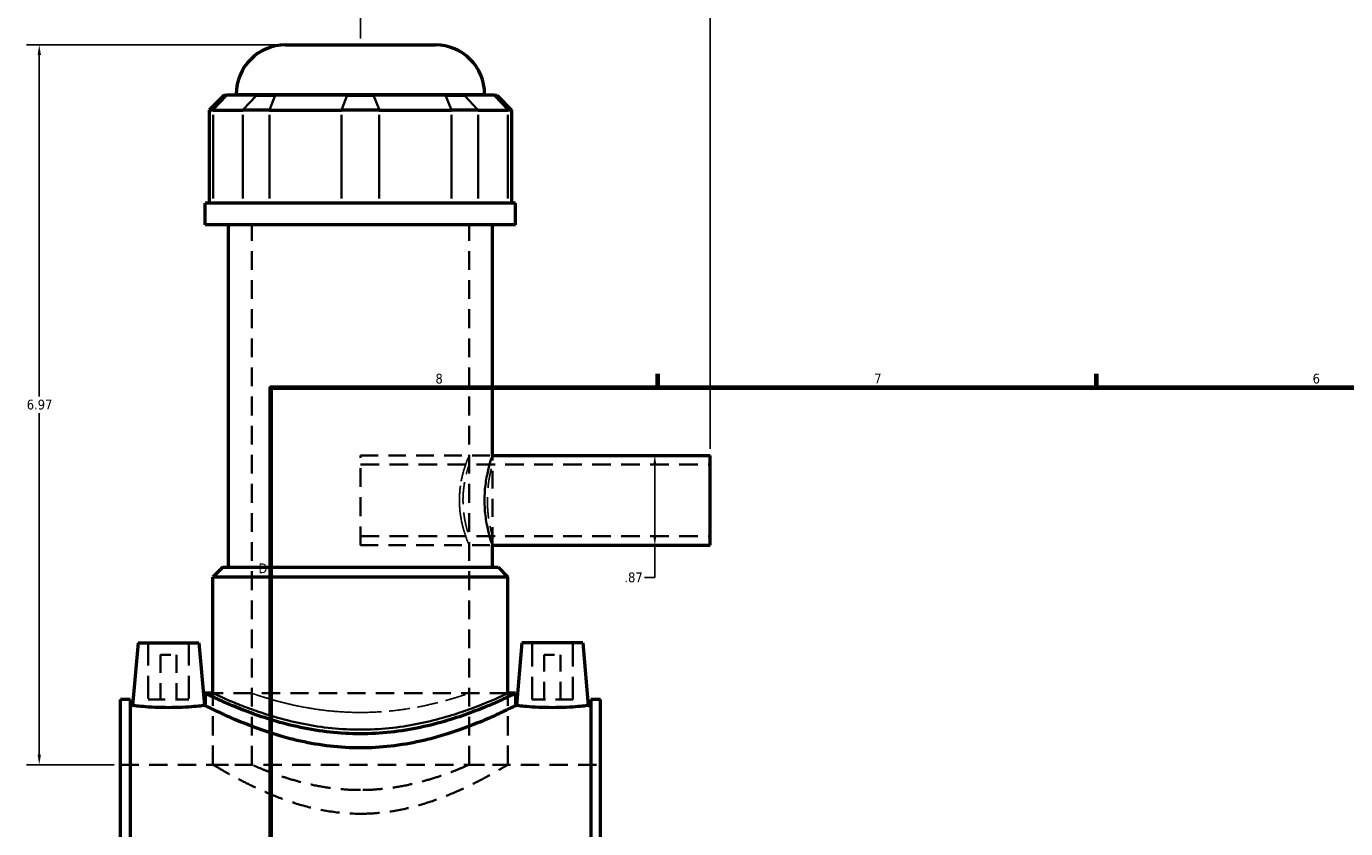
# Model space of a CAD drawing. Header units: inches. Extents: x -1.9 to 48.9, y -1.4 to 48.3.
# Tile 4 of 10: x -1.9 to 10.9, y 16.7 to 24.5. Entities that reach past the tile are written whole.
import ezdxf

# ---------------------------------------------------------------- set-up
doc = ezdxf.new("R2010")
doc.units = ezdxf.units.IN
doc.header["$MEASUREMENT"] = 0
doc.linetypes.add('DASHED', pattern=[0.2067, 0.1654, -0.0413])
for name, color, linetype, lineweight in [('Border (ANSI)', 7, 'Continuous', 70), ('Dimension (ANSI)', 7, 'Continuous', 25), ('Hidden (ANSI)', 7, 'DASHED', 35), ('Hidden Narrow (ANSI)', 7, 'DASHED', 25), ('Visible (ANSI)', 7, 'Continuous', 50), ('Visible Narrow (ANSI)', 7, 'Continuous', 35)]:
    doc.layers.add(name, color=color, linetype=linetype, lineweight=lineweight)
doc.styles.add('Note Text (ANSI)', font='tahoma.ttf')
doc.dimstyles.new('Default (ANSI)', dxfattribs={"dimtxt": 0.094488, "dimasz": 0.098425, "dimexe": 0.125, "dimexo": 0.0625, "dimgap": 0.031496, "dimtad": 0, "dimtih": 1, "dimtoh": 1, "dimrnd": 1e-08, "dimzin": 4, "dimdsep": 46, "dimtxsty": 'Note Text (ANSI)', "dimcen": 0.09, "dimdle": 0.393701, "dimclrd": 256, "dimclre": 256, "dimclrt": 5, "dimadec": 0, "dimazin": 1, "dimtfac": 1, "dimtofl": 0, "dimtmove": 0, "dimatfit": 3, "dimfxl": 1, "dimtolj": 1, "dimtzin": 4, "dimlwd": -1, "dimlwe": -1, "dimarcsym": 0})

# ---------------------------------------------------------------- blocks, each defined once
blk = doc.blocks.new('Borders Default Border')
at = {"layer": 'Border (ANSI)'}
for p, q in [((4.25, 21), (4.25, 21.134)), ((8.5, 21), (8.5, 21.134))]:
    blk.add_line(p, q, dxfattribs=at)
at = {"layer": 'Border (ANSI)', "flags": 128}
blk.add_lwpolyline([(0.5, 1), (0.5, 21), (33.5, 21), (33.5, 1), (0.5, 1)], dxfattribs=at)
at = {"layer": 'Border (ANSI)', "color": 5, "true_color": 0x0000ff, "char_height": 0.0945, "attachment_point": 7, "style": 'Note Text (ANSI)'}
for s, insert in [('8', (2.094, 21.038)), ('7', (6.346, 21.04)), ('6', (10.595, 21.038)), ('D', (0.378, 19.203))]:
    blk.add_mtext(s, dxfattribs=dict(at, insert=insert))
blk = doc.blocks.new('*D8')
at = {"layer": 'Defpoints', "color": 0, "transparency": 16777216}
for p in [(4.757, 24.795), (1.367, 24.318), (4.757, 20.343)]:
    blk.add_point(p, dxfattribs=at)
at = {"layer": 'Dimension (ANSI)', "transparency": 16777216}
for p, q in [((1.367, 24.381), (1.367, 24.92)), ((4.757, 20.406), (4.757, 24.92)), ((1.465, 24.795), (3.575, 24.795)), ((4.658, 24.795), (3.879, 24.795))]:
    blk.add_line(p, q, dxfattribs=at)
for points in [[(1.465, 24.811), (1.465, 24.778), (1.367, 24.795)], [(4.658, 24.811), (4.658, 24.778), (4.757, 24.795)]]:
    blk.add_solid(points, dxfattribs=at)
at = {"layer": 'Dimension (ANSI)', "color": 5, "transparency": 16777216, "insert": (3.607, 24.844), "char_height": 0.0945, "attachment_point": 1, "style": 'Note Text (ANSI)'}
blk.add_mtext('\\A1;3.39', dxfattribs=at)
blk = doc.blocks.new('*D9')
at = {"layer": 'Defpoints', "color": 0, "transparency": 16777216}
for p in [(4.007, 20.343), (4.007, 19.473), (4.22, 19.473)]:
    blk.add_point(p, dxfattribs=at)
at = {"layer": 'Dimension (ANSI)', "transparency": 16777216}
for p, q in [((4.22, 20.245), (4.22, 19.572)), ((4.22, 19.473), (4.22, 19.16)), ((4.22, 19.16), (4.121, 19.16))]:
    blk.add_line(p, q, dxfattribs=at)
for points in [[(4.203, 20.245), (4.236, 20.245), (4.22, 20.343)], [(4.203, 19.572), (4.236, 19.572), (4.22, 19.473)]]:
    blk.add_solid(points, dxfattribs=at)
at = {"layer": 'Dimension (ANSI)', "color": 5, "transparency": 16777216, "insert": (3.925, 19.21), "char_height": 0.0945, "attachment_point": 1, "style": 'Note Text (ANSI)'}
blk.add_mtext('\\A1;.87', dxfattribs=at)
blk = doc.blocks.new('*D10')
at = {"layer": 'Defpoints', "color": 0, "transparency": 16777216}
for p in [(-1.746, 24.318), (0.641, 24.318), (-0.958, 17.348)]:
    blk.add_point(p, dxfattribs=at)
at = {"layer": 'Dimension (ANSI)', "transparency": 16777216}
for p, q in [((0.578, 24.318), (-1.871, 24.318)), ((-1.746, 24.22), (-1.746, 20.914)), ((-1.746, 17.447), (-1.746, 20.753)), ((-1.021, 17.348), (-1.871, 17.348))]:
    blk.add_line(p, q, dxfattribs=at)
for points in [[(-1.762, 24.22), (-1.729, 24.22), (-1.746, 24.318)], [(-1.762, 17.447), (-1.729, 17.447), (-1.746, 17.348)]]:
    blk.add_solid(points, dxfattribs=at)
at = {"layer": 'Dimension (ANSI)', "color": 5, "transparency": 16777216, "insert": (-1.867, 20.883), "char_height": 0.0945, "attachment_point": 1, "style": 'Note Text (ANSI)'}
blk.add_mtext('\\A1;6.97', dxfattribs=at)

msp = doc.modelspace()

# ---------------------------------------------------------------- linework, layer by layer
at = {"layer": 'Hidden (ANSI)', "ltscale": 1.099577}
for p, q in [((0.3138, 17.3484), (0.3138, 22.5759)), ((2.4198, 17.3484), (2.4198, 22.5759))]:
    msp.add_line(p, q, dxfattribs=at)
at = {"layer": 'Hidden (ANSI)', "ltscale": 1.102013}
msp.add_line((1.3668, 19.4734), (1.3668, 20.3434), dxfattribs=at)
at = {"layer": 'Hidden (ANSI)', "ltscale": 1.031015}
for p, q in [((1.3668, 20.3434), (2.6455, 20.3434)), ((1.3668, 19.4734), (2.6455, 19.4734))]:
    msp.add_line(p, q, dxfattribs=at)
at = {"layer": 'Hidden (ANSI)', "ltscale": 1.052345}
msp.add_line((2.6455, 19.4734), (2.6455, 20.3434), dxfattribs=at)
at = {"layer": 'Hidden (ANSI)', "ltscale": 1.093372}
for p, q in [((1.3668, 20.2564), (4.7568, 20.2564)), ((1.3668, 19.5604), (4.7568, 19.5604))]:
    msp.add_line(p, q, dxfattribs=at)
at = {"layer": 'Hidden (ANSI)', "ltscale": 1.333288}
for p, q in [((-0.69, 18.5295), (-0.69, 17.9783)), ((-0.2963, 18.5295), (-0.2963, 17.9783)), ((3.03, 17.9783), (3.03, 18.5295)), ((3.4237, 17.9783), (3.4237, 18.5295))]:
    msp.add_line(p, q, dxfattribs=at)
at = {"layer": 'Hidden (ANSI)', "ltscale": 0.471064}
for p, q in [((-0.5719, 18.4114), (-0.4144, 18.4114)), ((3.1481, 18.4114), (3.3056, 18.4114))]:
    msp.add_line(p, q, dxfattribs=at)
at = {"layer": 'Hidden (ANSI)', "ltscale": 1.047583}
for p, q in [((-0.5719, 18.4114), (-0.5719, 17.9783)), ((-0.4144, 18.4114), (-0.4144, 17.9783)), ((3.1481, 17.9783), (3.1481, 18.4114)), ((3.3056, 17.9783), (3.3056, 18.4114))]:
    msp.add_line(p, q, dxfattribs=at)
at = {"layer": 'Hidden (ANSI)', "ltscale": 1.063671}
msp.add_line((2.7959, 18.0399), (-0.0623, 18.0399), dxfattribs=at)
at = {"layer": 'Hidden (ANSI)', "ltscale": 1.115152}
for p, q in [((-0.0623, 17.3484), (-0.0623, 18.0399)), ((2.7959, 17.3484), (2.7959, 18.0399))]:
    msp.add_line(p, q, dxfattribs=at)
at = {"layer": 'Hidden (ANSI)', "ltscale": 0.997297}
for p, q in [((-0.69, 17.9783), (-0.2963, 17.9783)), ((3.4237, 17.9783), (3.03, 17.9783))]:
    msp.add_line(p, q, dxfattribs=at)
at = {"layer": 'Hidden (ANSI)', "ltscale": 1.071256}
msp.add_line((-0.9582, 17.3484), (3.6918, 17.3484), dxfattribs=at)
at = {"layer": 'Hidden (ANSI)', "ltscale": 0.909719}
for p, q in [((-0.0623, 17.3484), (0.3138, 17.3484)), ((2.4198, 17.3484), (2.7959, 17.3484))]:
    msp.add_line(p, q, dxfattribs=at)
at = {"layer": 'Hidden (ANSI)', "ltscale": 1.1154}
for points, knots in [([(-0.0623, 17.3484), (-0.0623, 17.3484), (-0.0532, 17.3429), (-0.0158, 17.3209), (0.0125, 17.3043), (0.0862, 17.2624), (0.1317, 17.2372), (0.2358, 17.1824), (0.2944, 17.153), (0.4186, 17.0949), (0.489, 17.0641), (0.6425, 17.0048), (0.7258, 16.9763), (0.9006, 16.9277), (0.9925, 16.9076), (1.1792, 16.8805), (1.274, 16.8735), (1.3668, 16.8735)], [16.9240947, 16.9240947, 16.9240947, 16.9240947, 17.627011, 17.627011, 18.3299273, 18.3299273, 19.0328437, 19.0328437, 19.73576, 19.73576, 20.4431849, 20.4431849, 21.1506098, 21.1506098, 21.8580347, 21.8580347, 22.5654597, 22.5654597, 22.5654597, 22.5654597]), ([(1.3668, 16.8735), (1.4597, 16.8735), (1.5545, 16.8805), (1.7412, 16.9076), (1.833, 16.9277), (2.0079, 16.9763), (2.0911, 17.0048), (2.2447, 17.0641), (2.315, 17.0949), (2.4393, 17.153), (2.4979, 17.1824), (2.602, 17.2372), (2.6475, 17.2624), (2.7212, 17.3043), (2.7495, 17.3209), (2.7869, 17.3429), (2.7959, 17.3484), (2.7959, 17.3484)], [0, 0, 0, 0, 0.7074249, 0.7074249, 1.4148498, 1.4148498, 2.1222748, 2.1222748, 2.8296997, 2.8296997, 3.532616, 3.532616, 4.2355323, 4.2355323, 4.9384486, 4.9384486, 5.6413649, 5.6413649, 5.6413649, 5.6413649])]:
    msp.add_open_spline(points, degree=3, knots=knots, dxfattribs=at)
at = {"layer": 'Hidden (ANSI)', "ltscale": 1.158459}
for points, knots in [([(1.3668, 17.1037), (1.2997, 17.1037), (1.2305, 17.1069), (1.0937, 17.1199), (1.026, 17.1297), (0.8966, 17.1537), (0.8348, 17.168), (0.7208, 17.1983), (0.6685, 17.2142), (0.576, 17.2445), (0.5325, 17.2601), (0.4555, 17.2891), (0.422, 17.3026), (0.368, 17.3249), (0.3474, 17.3337), (0.3203, 17.3455), (0.3138, 17.3484), (0.3138, 17.3484)], [0, 0, 0, 0, 0.5119066, 0.5119066, 1.0238133, 1.0238133, 1.5357199, 1.5357199, 2.0476266, 2.0476266, 2.5587393, 2.5587393, 3.069852, 3.069852, 3.5809648, 3.5809648, 4.0920775, 4.0920775, 4.0920775, 4.0920775]), ([(2.4198, 17.3484), (2.4198, 17.3484), (2.4133, 17.3455), (2.3862, 17.3337), (2.3657, 17.3249), (2.3116, 17.3026), (2.2781, 17.2891), (2.2011, 17.2601), (2.1576, 17.2445), (2.0652, 17.2142), (2.0129, 17.1983), (1.8988, 17.168), (1.837, 17.1537), (1.7077, 17.1297), (1.64, 17.1199), (1.5031, 17.1069), (1.434, 17.1037), (1.3668, 17.1037)], [12.2762326, 12.2762326, 12.2762326, 12.2762326, 12.7873454, 12.7873454, 13.2984581, 13.2984581, 13.8095709, 13.8095709, 14.3206836, 14.3206836, 14.8325903, 14.8325903, 15.3444969, 15.3444969, 15.8564036, 15.8564036, 16.3683102, 16.3683102, 16.3683102, 16.3683102])]:
    msp.add_open_spline(points, degree=3, knots=knots, dxfattribs=at)
at = {"layer": 'Hidden Narrow (ANSI)', "ltscale": 1.114608}
msp.add_open_spline([(2.3258, 19.9084), (2.3258, 19.9638), (2.3311, 20.0223), (2.3495, 20.1293), (2.3622, 20.1777), (2.3856, 20.2543), (2.3978, 20.2876), (2.4151, 20.3323), (2.4198, 20.3434), (2.4198, 20.3434), (2.4151, 20.3323), (2.3978, 20.2876), (2.3856, 20.2543), (2.3622, 20.1777), (2.3495, 20.1293), (2.3311, 20.0223), (2.3258, 19.9638), (2.3258, 19.853), (2.3311, 19.7945), (2.3495, 19.6875), (2.3622, 19.6391), (2.3856, 19.5626), (2.3978, 19.5292), (2.4151, 19.4846), (2.4198, 19.4734), (2.4198, 19.4734), (2.4151, 19.4846), (2.3978, 19.5292), (2.3856, 19.5626), (2.3622, 19.6391), (2.3495, 19.6875), (2.3311, 19.7945), (2.3258, 19.853), (2.3258, 19.9084)], degree=3, knots=[0, 0, 0, 0, 0.4220318, 0.4220318, 0.8440636, 0.8440636, 1.2656041, 1.2656041, 1.6871445, 1.6871445, 2.1086849, 2.1086849, 2.5302254, 2.5302254, 2.9522572, 2.9522572, 3.374289, 3.374289, 3.7963208, 3.7963208, 4.2183526, 4.2183526, 4.639893, 4.639893, 5.0614335, 5.0614335, 5.4829739, 5.4829739, 5.9045144, 5.9045144, 6.3265462, 6.3265462, 6.748578, 6.748578, 6.748578, 6.748578], dxfattribs=at)
at = {"layer": 'Hidden Narrow (ANSI)', "ltscale": 1.110266}
for points, knots in [([(2.6455, 20.3434), (2.6455, 20.3434), (2.6416, 20.3323), (2.6275, 20.2878), (2.6175, 20.2544), (2.5984, 20.1776), (2.5881, 20.129), (2.5734, 20.022), (2.5692, 19.9635), (2.5692, 19.9084)], [5.0386737, 5.0386737, 5.0386737, 5.0386737, 5.4584569, 5.4584569, 5.8782402, 5.8782402, 6.2982359, 6.2982359, 6.7182316, 6.7182316, 6.7182316, 6.7182316]), ([(2.5692, 19.9084), (2.5692, 19.8533), (2.5734, 19.7948), (2.5881, 19.6878), (2.5984, 19.6392), (2.6175, 19.5624), (2.6275, 19.529), (2.6416, 19.4845), (2.6455, 19.4734), (2.6455, 19.4734)], [0, 0, 0, 0, 0.4199957, 0.4199957, 0.8399914, 0.8399914, 1.2597746, 1.2597746, 1.6795579, 1.6795579, 1.6795579, 1.6795579])]:
    msp.add_open_spline(points, degree=3, knots=knots, dxfattribs=at)
at = {"layer": 'Hidden Narrow (ANSI)', "ltscale": 1.065376}
msp.add_open_spline([(2.3607, 19.9084), (2.3607, 19.8643), (2.3639, 19.8176), (2.3753, 19.7319), (2.3833, 19.693), (2.3981, 19.6316), (2.4059, 19.6049), (2.4168, 19.5692), (2.4198, 19.5604), (2.4198, 19.5604), (2.4168, 19.5692), (2.4059, 19.6049), (2.3981, 19.6316), (2.3833, 19.693), (2.3753, 19.7319), (2.3639, 19.8176), (2.3607, 19.8643), (2.3607, 19.9525), (2.3639, 19.9992), (2.3753, 20.0849), (2.3833, 20.1238), (2.3981, 20.1852), (2.4059, 20.2119), (2.4168, 20.2476), (2.4198, 20.2564), (2.4198, 20.2564), (2.4168, 20.2476), (2.4059, 20.2119), (2.3981, 20.1852), (2.3833, 20.1238), (2.3753, 20.0849), (2.3639, 19.9992), (2.3607, 19.9525), (2.3607, 19.9084)], degree=3, knots=[0, 0, 0, 0, 0.3358127, 0.3358127, 0.6716253, 0.6716253, 1.0072877, 1.0072877, 1.3429502, 1.3429502, 1.6786126, 1.6786126, 2.014275, 2.014275, 2.3500876, 2.3500876, 2.6859003, 2.6859003, 3.021713, 3.021713, 3.3575256, 3.3575256, 3.6931881, 3.6931881, 4.0288505, 4.0288505, 4.3645129, 4.3645129, 4.7001753, 4.7001753, 5.035988, 5.035988, 5.3718006, 5.3718006, 5.3718006, 5.3718006], dxfattribs=at)
at = {"layer": 'Hidden Narrow (ANSI)', "ltscale": 1.062845}
msp.add_open_spline([(2.5972, 19.9084), (2.5972, 19.9524), (2.5998, 19.9991), (2.6091, 20.0847), (2.6156, 20.1237), (2.6276, 20.1853), (2.634, 20.212), (2.643, 20.2476), (2.6455, 20.2564), (2.6455, 20.2564), (2.643, 20.2476), (2.634, 20.212), (2.6276, 20.1853), (2.6156, 20.1237), (2.6091, 20.0847), (2.5998, 19.9991), (2.5972, 19.9524), (2.5972, 19.8645), (2.5998, 19.8178), (2.6091, 19.7321), (2.6156, 19.6931), (2.6276, 19.6315), (2.634, 19.6048), (2.643, 19.5692), (2.6455, 19.5604), (2.6455, 19.5604), (2.643, 19.5692), (2.634, 19.6048), (2.6276, 19.6315), (2.6156, 19.6931), (2.6091, 19.7321), (2.5998, 19.8178), (2.5972, 19.8645), (2.5972, 19.9084)], degree=3, knots=[0, 0, 0, 0, 0.3348532, 0.3348532, 0.6697063, 0.6697063, 1.004493, 1.004493, 1.3392796, 1.3392796, 1.6740662, 1.6740662, 2.0088529, 2.0088529, 2.343706, 2.343706, 2.6785592, 2.6785592, 3.0134124, 3.0134124, 3.3482656, 3.3482656, 3.6830522, 3.6830522, 4.0178388, 4.0178388, 4.3526255, 4.3526255, 4.6874121, 4.6874121, 5.0222653, 5.0222653, 5.3571184, 5.3571184, 5.3571184, 5.3571184], dxfattribs=at)
at = {"layer": 'Hidden Narrow (ANSI)', "ltscale": 1.102278}
for points, knots in [([(-0.0623, 18.0399), (-0.0623, 18.0399), (-0.0534, 18.0358), (-0.0165, 18.0189), (0.0114, 18.0062), (0.0848, 17.9743), (0.1303, 17.955), (0.2347, 17.9134), (0.2937, 17.8911), (0.419, 17.8476), (0.4899, 17.8247), (0.6446, 17.7812), (0.7283, 17.7606), (0.9038, 17.7259), (0.9957, 17.7118), (1.1816, 17.6929), (1.2755, 17.6882), (1.3668, 17.6882)], [16.6911846, 16.6911846, 16.6911846, 16.6911846, 17.3859732, 17.3859732, 18.0807618, 18.0807618, 18.7755504, 18.7755504, 19.470339, 19.470339, 20.1664825, 20.1664825, 20.8626259, 20.8626259, 21.5587694, 21.5587694, 22.2549129, 22.2549129, 22.2549129, 22.2549129]), ([(1.3668, 17.6882), (1.4582, 17.6882), (1.5521, 17.6929), (1.7379, 17.7118), (1.8298, 17.7259), (2.0053, 17.7606), (2.0891, 17.7812), (2.2438, 17.8247), (2.3146, 17.8476), (2.44, 17.8911), (2.499, 17.9134), (2.6034, 17.955), (2.6489, 17.9743), (2.7222, 18.0062), (2.7502, 18.0189), (2.7871, 18.0358), (2.7959, 18.0399), (2.7959, 18.0399)], [0, 0, 0, 0, 0.6961435, 0.6961435, 1.3922869, 1.3922869, 2.0884304, 2.0884304, 2.7845739, 2.7845739, 3.4793625, 3.4793625, 4.174151, 4.174151, 4.8689396, 4.8689396, 5.5637282, 5.5637282, 5.5637282, 5.5637282])]:
    msp.add_open_spline(points, degree=3, knots=knots, dxfattribs=at)
at = {"layer": 'Hidden Narrow (ANSI)', "ltscale": 1.075206}
msp.add_open_spline([(1.3668, 17.8543), (1.3001, 17.8543), (1.2313, 17.8566), (1.0948, 17.8662), (1.0271, 17.8734), (0.8976, 17.8914), (0.8356, 17.9021), (0.7212, 17.9249), (0.6687, 17.937), (0.5758, 17.9601), (0.5321, 17.972), (0.455, 17.9943), (0.4215, 18.0047), (0.3676, 18.0218), (0.3472, 18.0286), (0.3202, 18.0377), (0.3138, 18.0399), (0.3138, 18.0399), (0.3202, 18.0377), (0.3472, 18.0286), (0.3676, 18.0218), (0.4215, 18.0047), (0.455, 17.9943), (0.5321, 17.972), (0.5758, 17.9601), (0.6687, 17.937), (0.7212, 17.9249), (0.8356, 17.9021), (0.8976, 17.8914), (1.0271, 17.8734), (1.0948, 17.8662), (1.2313, 17.8566), (1.3001, 17.8543), (1.4335, 17.8543), (1.5023, 17.8566), (1.6388, 17.8662), (1.7065, 17.8734), (1.8361, 17.8914), (1.898, 17.9021), (2.0125, 17.9249), (2.065, 17.937), (2.1579, 17.9601), (2.2015, 17.972), (2.2787, 17.9943), (2.3121, 18.0047), (2.366, 18.0218), (2.3865, 18.0286), (2.4134, 18.0377), (2.4198, 18.0399), (2.4198, 18.0399), (2.4134, 18.0377), (2.3865, 18.0286), (2.366, 18.0218), (2.3121, 18.0047), (2.2787, 17.9943), (2.2015, 17.972), (2.1579, 17.9601), (2.065, 17.937), (2.0125, 17.9249), (1.898, 17.9021), (1.8361, 17.8914), (1.7065, 17.8734), (1.6388, 17.8662), (1.5023, 17.8566), (1.4335, 17.8543), (1.3668, 17.8543)], degree=3, knots=[0, 0, 0, 0, 0.508353, 0.508353, 1.016706, 1.016706, 1.5250591, 1.5250591, 2.0334121, 2.0334121, 2.5415024, 2.5415024, 3.0495927, 3.0495927, 3.557683, 3.557683, 4.0657733, 4.0657733, 4.5738636, 4.5738636, 5.0819539, 5.0819539, 5.5900442, 5.5900442, 6.0981345, 6.0981345, 6.6064875, 6.6064875, 7.1148405, 7.1148405, 7.6231936, 7.6231936, 8.1315466, 8.1315466, 8.6398996, 8.6398996, 9.1482526, 9.1482526, 9.6566056, 9.6566056, 10.1649587, 10.1649587, 10.673049, 10.673049, 11.1811393, 11.1811393, 11.6892296, 11.6892296, 12.1973199, 12.1973199, 12.7054102, 12.7054102, 13.2135005, 13.2135005, 13.7215908, 13.7215908, 14.2296811, 14.2296811, 14.7380341, 14.7380341, 15.2463871, 15.2463871, 15.7547401, 15.7547401, 16.2630931, 16.2630931, 16.2630931, 16.2630931], dxfattribs=at)
at = {"layer": 'Visible (ANSI)'}
for p, q in [((0.6409, 24.3184), (2.0927, 24.3184)), ((0.0451, 23.8305), (-0.0981, 23.6872)), ((0.0451, 23.8305), (0.0706, 23.8305)), ((0.3598, 23.8305), (0.0706, 23.8305)), ((0.1634, 23.8305), (0.1634, 23.8408)), ((0.3598, 23.8305), (0.5407, 23.8305)), ((1.2389, 23.8305), (0.5407, 23.8305)), ((1.2389, 23.8305), (1.4948, 23.8305)), ((2.193, 23.8305), (1.4948, 23.8305)), ((2.193, 23.8305), (2.3739, 23.8305)), ((2.6631, 23.8305), (2.3739, 23.8305)), ((2.5703, 23.8305), (2.5703, 23.8408)), ((2.6631, 23.8305), (2.6885, 23.8305)), ((2.6885, 23.8305), (2.8318, 23.6872)), ((-0.0618, 23.6872), (-0.0981, 23.6872)), ((-0.0981, 23.6872), (-0.0981, 22.785)), ((-0.0618, 23.6872), (0.2274, 23.6872)), ((0.4859, 23.6872), (0.2274, 23.6872)), ((0.4859, 23.6872), (1.1841, 23.6872)), ((1.5496, 23.6872), (1.1841, 23.6872)), ((1.5496, 23.6872), (2.2478, 23.6872)), ((2.5062, 23.6872), (2.2478, 23.6872)), ((2.5062, 23.6872), (2.7954, 23.6872)), ((2.8318, 23.6872), (2.7954, 23.6872)), ((2.8318, 23.6872), (2.8318, 22.785)), ((2.8711, 22.785), (-0.1375, 22.785)), ((-0.1375, 22.5759), (-0.1375, 22.785)), ((2.8711, 22.5759), (2.8711, 22.785)), ((2.8711, 22.5759), (-0.1375, 22.5759)), ((0.0882, 19.2609), (0.0882, 22.5759)), ((2.6455, 20.3434), (2.6455, 22.5759)), ((2.6455, 20.3434), (4.7568, 20.3434)), ((4.7568, 19.4734), (4.7568, 20.3434)), ((2.6455, 19.2609), (2.6455, 19.4734)), ((2.6455, 19.4734), (4.7568, 19.4734)), ((0.0332, 19.2609), (-0.0623, 19.1654)), ((0.0332, 19.2609), (2.7004, 19.2609)), ((2.7004, 19.2609), (2.7959, 19.1654)), ((2.7959, 19.1654), (-0.0623, 19.1654)), ((-0.0623, 18.0399), (-0.0623, 19.1654)), ((2.7959, 18.0399), (2.7959, 19.1654)), ((-0.7884, 18.5295), (-0.8416, 17.9215)), ((-0.7884, 18.5295), (-0.1979, 18.5295)), ((-0.1979, 18.5295), (-0.1447, 17.9215)), ((2.9316, 18.5295), (2.8784, 17.9215)), ((3.5221, 18.5295), (2.9316, 18.5295)), ((3.5221, 18.5295), (3.5753, 17.9215)), ((-0.1375, 18.0399), (-0.1375, 17.9215)), ((-0.0623, 18.0399), (-0.1375, 18.0399)), ((2.8711, 18.0399), (2.7959, 18.0399)), ((2.8711, 18.0399), (2.8711, 17.9215)), ((-0.9582, 15.5576), (-0.9582, 17.9807)), ((-0.8652, 17.9807), (-0.9582, 17.9807)), ((-0.8652, 17.9807), (-0.8652, 15.5576)), ((-0.8652, 17.9215), (-0.8416, 17.9215)), ((-0.1447, 17.9215), (-0.1375, 17.9215)), ((2.8711, 17.9215), (2.8784, 17.9215)), ((3.5753, 17.9215), (3.5988, 17.9215)), ((3.5988, 17.9807), (3.5988, 15.5576)), ((3.6918, 17.9807), (3.5988, 17.9807)), ((3.6918, 15.5576), (3.6918, 17.9807))]:
    msp.add_line(p, q, dxfattribs=at)
for centre, start, end in [((0.6409, 23.8408), 90, 180), ((2.0927, 23.8408), 0, 90)]:
    msp.add_arc(centre, 0.4776, start, end, dxfattribs=at)
for points, knots in [([(1.3668, 17.6475), (1.2704, 17.6475), (1.1714, 17.6528), (0.9757, 17.674), (0.8789, 17.6899), (0.6943, 17.7289), (0.6062, 17.752), (0.4436, 17.8006), (0.3691, 17.8261), (0.2373, 17.8746), (0.1753, 17.8994), (0.0654, 17.9456), (0.0176, 17.967), (-0.0597, 18.0025), (-0.0892, 18.0166), (-0.1281, 18.0353), (-0.1375, 18.0399), (-0.1375, 18.0399)], [0, 0, 0, 0, 0.7345046, 0.7345046, 1.4690091, 1.4690091, 2.2035137, 2.2035137, 2.9380182, 2.9380182, 3.6707214, 3.6707214, 4.4034246, 4.4034246, 5.1361278, 5.1361278, 5.8688311, 5.8688311, 5.8688311, 5.8688311]), ([(2.8711, 18.0399), (2.8711, 18.0399), (2.8618, 18.0353), (2.8229, 18.0166), (2.7934, 18.0025), (2.7161, 17.967), (2.6683, 17.9456), (2.5584, 17.8994), (2.4963, 17.8746), (2.3646, 17.8261), (2.2901, 17.8006), (2.1275, 17.752), (2.0394, 17.7289), (1.8547, 17.6899), (1.758, 17.674), (1.5622, 17.6528), (1.4632, 17.6475), (1.3668, 17.6475)], [-5.8688311, -5.8688311, -5.8688311, -5.8688311, -5.1361278, -5.1361278, -4.4034246, -4.4034246, -3.6707214, -3.6707214, -2.9380182, -2.9380182, -2.2035137, -2.2035137, -1.4690091, -1.4690091, -0.7345046, -0.7345046, 0, 0, 0, 0]), ([(-0.1447, 17.9215), (-0.1447, 17.9215), (-0.1534, 17.9204), (-0.1888, 17.9165), (-0.2155, 17.9137), (-0.2773, 17.9085), (-0.3164, 17.9057), (-0.4024, 17.9018), (-0.4492, 17.9007), (-0.5371, 17.9007), (-0.5839, 17.9018), (-0.6699, 17.9057), (-0.7091, 17.9085), (-0.7708, 17.9137), (-0.7975, 17.9165), (-0.8329, 17.9204), (-0.8416, 17.9215), (-0.8416, 17.9215)], [1.3384809, 1.3384809, 1.3384809, 1.3384809, 1.6728993, 1.6728993, 2.0073178, 2.0073178, 2.3421398, 2.3421398, 2.6769617, 2.6769617, 3.0117837, 3.0117837, 3.3466057, 3.3466057, 3.6810242, 3.6810242, 4.0154426, 4.0154426, 4.0154426, 4.0154426]), ([(2.8711, 17.9215), (2.8711, 17.9215), (2.8617, 17.9167), (2.8228, 17.8972), (2.7933, 17.8825), (2.7159, 17.8455), (2.6681, 17.8232), (2.5582, 17.775), (2.4962, 17.7491), (2.3646, 17.6984), (2.2902, 17.6718), (2.1278, 17.6208), (2.0397, 17.5966), (1.8552, 17.5556), (1.7584, 17.5389), (1.5626, 17.5165), (1.4634, 17.5109), (1.2702, 17.5109), (1.1711, 17.5165), (0.9752, 17.5389), (0.8785, 17.5556), (0.6939, 17.5966), (0.6059, 17.6208), (0.4435, 17.6718), (0.369, 17.6984), (0.2374, 17.7491), (0.1754, 17.775), (0.0656, 17.8232), (0.0177, 17.8455), (-0.0596, 17.8825), (-0.0891, 17.8972), (-0.1281, 17.9167), (-0.1375, 17.9215), (-0.1375, 17.9215)], [5.8793874, 5.8793874, 5.8793874, 5.8793874, 6.6132313, 6.6132313, 7.3470753, 7.3470753, 8.0809192, 8.0809192, 8.8147631, 8.8147631, 9.550766, 9.550766, 10.286769, 10.286769, 11.0227719, 11.0227719, 11.7587748, 11.7587748, 12.4947777, 12.4947777, 13.2307807, 13.2307807, 13.9667836, 13.9667836, 14.7027865, 14.7027865, 15.4366304, 15.4366304, 16.1704744, 16.1704744, 16.9043183, 16.9043183, 17.6381622, 17.6381622, 17.6381622, 17.6381622]), ([(3.5753, 17.9215), (3.5753, 17.9215), (3.5666, 17.9204), (3.5312, 17.9165), (3.5045, 17.9137), (3.4427, 17.9085), (3.4036, 17.9057), (3.3176, 17.9018), (3.2708, 17.9007), (3.2268, 17.9007), (3.1829, 17.9007), (3.1361, 17.9018), (3.0501, 17.9057), (3.0109, 17.9085), (2.9492, 17.9137), (2.9225, 17.9165), (2.8871, 17.9204), (2.8784, 17.9215), (2.8784, 17.9215)], [4.0154426, 4.0154426, 4.0154426, 4.0154426, 4.3498611, 4.3498611, 4.6842795, 4.6842795, 5.0191015, 5.0191015, 5.3539235, 5.3539235, 5.3539235, 5.6887455, 5.6887455, 6.0235675, 6.0235675, 6.3579859, 6.3579859, 6.6924044, 6.6924044, 6.6924044, 6.6924044])]:
    msp.add_open_spline(points, degree=3, knots=knots, dxfattribs=at)
at = {"layer": 'Visible Narrow (ANSI)'}
for p, q in [((0.064, 23.8233), (-0.0552, 23.6944)), ((2.5555, 23.8408), (0.1782, 23.8408)), ((0.234, 23.6944), (0.3532, 23.8233)), ((0.538, 23.8233), (0.4886, 23.6944)), ((1.2362, 23.8233), (1.1868, 23.6944)), ((1.4975, 23.8233), (1.5468, 23.6944)), ((2.1957, 23.8233), (2.245, 23.6944)), ((2.3805, 23.8233), (2.4996, 23.6944)), ((2.6697, 23.8233), (2.7888, 23.6944)), ((-0.0618, 22.8301), (-0.0618, 23.6421)), ((0.2274, 23.6421), (0.2274, 22.8301)), ((0.4859, 22.8301), (0.4859, 23.6421)), ((1.1841, 23.6421), (1.1841, 22.8301)), ((1.5496, 22.8301), (1.5496, 23.6421)), ((2.2478, 23.6421), (2.2478, 22.8301)), ((2.5062, 22.8301), (2.5062, 23.6421)), ((2.7954, 23.6421), (2.7954, 22.8301))]:
    msp.add_line(p, q, dxfattribs=at)
for points, knots in [([(2.6455, 19.4734), (2.6455, 19.4734), (2.6416, 19.4845), (2.6275, 19.529), (2.6175, 19.5624), (2.5984, 19.6392), (2.5881, 19.6878), (2.5734, 19.7948), (2.5692, 19.8533), (2.5692, 19.9635), (2.5734, 20.022), (2.5881, 20.129), (2.5984, 20.1776), (2.6175, 20.2544), (2.6275, 20.2878), (2.6416, 20.3323), (2.6455, 20.3434), (2.6455, 20.3434)], [1.6795579, 1.6795579, 1.6795579, 1.6795579, 2.0993412, 2.0993412, 2.5191244, 2.5191244, 2.9391201, 2.9391201, 3.3591158, 3.3591158, 3.7791115, 3.7791115, 4.1991072, 4.1991072, 4.6188904, 4.6188904, 5.0386737, 5.0386737, 5.0386737, 5.0386737]), ([(2.7959, 18.0399), (2.7959, 18.0399), (2.7871, 18.0358), (2.7502, 18.0189), (2.7222, 18.0062), (2.6489, 17.9743), (2.6034, 17.955), (2.499, 17.9134), (2.44, 17.8911), (2.3146, 17.8476), (2.2438, 17.8247), (2.0891, 17.7812), (2.0053, 17.7606), (1.8298, 17.7259), (1.7379, 17.7118), (1.5521, 17.6929), (1.4582, 17.6882), (1.2755, 17.6882), (1.1816, 17.6929), (0.9957, 17.7118), (0.9038, 17.7259), (0.7283, 17.7606), (0.6446, 17.7812), (0.4899, 17.8247), (0.419, 17.8476), (0.2937, 17.8911), (0.2347, 17.9134), (0.1303, 17.955), (0.0848, 17.9743), (0.0114, 18.0062), (-0.0165, 18.0189), (-0.0534, 18.0358), (-0.0623, 18.0399), (-0.0623, 18.0399)], [5.5637282, 5.5637282, 5.5637282, 5.5637282, 6.2585168, 6.2585168, 6.9533054, 6.9533054, 7.648094, 7.648094, 8.3428826, 8.3428826, 9.039026, 9.039026, 9.7351695, 9.7351695, 10.431313, 10.431313, 11.1274564, 11.1274564, 11.8235999, 11.8235999, 12.5197434, 12.5197434, 13.2158868, 13.2158868, 13.9120303, 13.9120303, 14.6068189, 14.6068189, 15.3016075, 15.3016075, 15.9963961, 15.9963961, 16.6911846, 16.6911846, 16.6911846, 16.6911846])]:
    msp.add_open_spline(points, degree=3, knots=knots, dxfattribs=at)

# ---------------------------------------------------------------- block references
msp.add_blockref('Borders Default Border', (0, 0))

# ---------------------------------------------------------------- dimensions: what is measured, and where the dimension line sits
at = {"layer": 'Dimension (ANSI)'}
for base, p1, p2, angle, override, picture, middle in [((4.7568, 24.7947), (1.3668, 24.3184), (4.7568, 20.3434), 180, {"dimgap": 0.031496, "dimtih": 0, "dimtoh": 0, "dimdec": 2, "dimtol": 0, "dimlim": 0, "dimtp": 0, "dimtm": 0, "dimtdec": 2, "dimatfit": 1}, '*D8', (3.7268, 24.7947)), ((-1.7456, 24.3184), (-0.9582, 17.3484), (0.6409, 24.3184), 270, {"dimgap": 0.031496, "dimdec": 2, "dimtol": 0, "dimlim": 0, "dimtp": 0, "dimtm": 0, "dimtdec": 2, "dimatfit": 1}, '*D10', (-1.7456, 20.8334)), ((4.2197, 19.4734), (4.0075, 20.3434), (4.0075, 19.4734), 270, {"dimgap": 0.031496, "dimdec": 2, "dimse1": 1, "dimse2": 1, "dimtol": 0, "dimlim": 0, "dimtp": 0, "dimtm": 0, "dimtdec": 2, "dimatfit": 2}, '*D9', (4.0075, 19.1604))]:
    dim = msp.add_linear_dim(base=base, p1=p1, p2=p2, angle=angle, dimstyle='Default (ANSI)', override=override, dxfattribs=at)
    dim.commit()
    dim.dimension.update_dxf_attribs({"geometry": picture, "text_midpoint": middle, "dimtype": 160})

doc.saveas('drawing.dxf')
